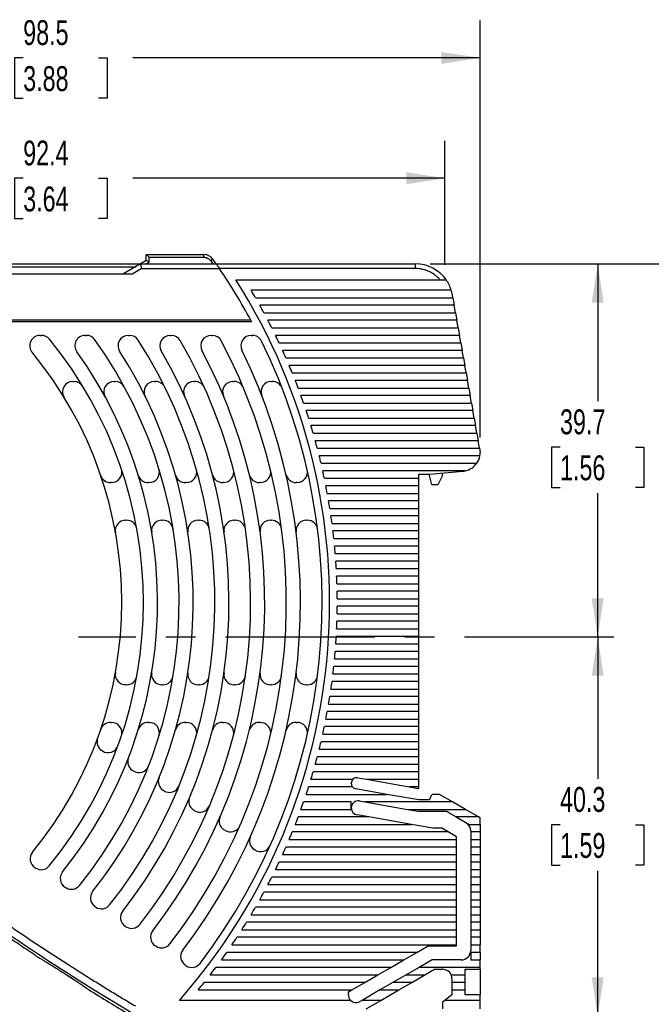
# Model space of a CAD drawing. Header units: millimetres. Extents: x 8 to 341, y 8 to 262.
# Tile 5 of 11: x 162 to 229, y 65 to 169. Entities that reach past the tile are written whole.
import ezdxf

# ---------------------------------------------------------------- set-up
doc = ezdxf.new("R2010")
doc.units = ezdxf.units.MM
doc.header["$LTSCALE"] = 1.25
doc.linetypes.add('CENTERX2', pattern=[20.32, 12.7, -2.54, 2.54, -2.54])
doc.layers.add('CENTER', color=40, linetype='CENTERX2')
doc.layers.add('DIMENSIONS', color=140, linetype='Continuous', lineweight=25)
doc.styles.add('SLDTEXTSTYLE0', font='TXT', dxfattribs={"width": 0.7})
doc.dimstyles.new('SLDDIMSTYLE0', dxfattribs={"dimtxt": 2.69751, "dimasz": 4.1275, "dimexe": 0, "dimexo": 0.0625, "dimgap": 0.674377, "dimtad": 0, "dimtih": 1, "dimtoh": 1, "dimrnd": 1e-09, "dimzin": 12, "dimdsep": 46, "dimtxsty": 'SLDTEXTSTYLE0', "dimsah": 1, "dimcen": 0.09, "dimadec": 0, "dimazin": 3, "dimtfac": 1, "dimtofl": 0, "dimtmove": 0, "dimatfit": 3, "dimfxl": 0, "dimfrac": 2, "dimtolj": 1, "dimtzin": 12, "dimarcsym": 0})
doc.dimstyles.new('SLDDIMSTYLE2', dxfattribs={"dimtxt": 2.69751, "dimasz": 4.1275, "dimexe": 0, "dimexo": 0.0625, "dimgap": 0.674377, "dimtad": 0, "dimtih": 1, "dimtoh": 1, "dimrnd": 1e-09, "dimzin": 4, "dimdsep": 46, "dimtxsty": 'SLDTEXTSTYLE0', "dimsah": 1, "dimcen": 0.09, "dimadec": 0, "dimazin": 1, "dimtfac": 1, "dimtofl": 0, "dimtmove": 0, "dimatfit": 3, "dimfxl": 0, "dimfrac": 2, "dimtolj": 1, "dimtzin": 12, "dimarcsym": 0})

# ---------------------------------------------------------------- blocks, each defined once
blk = doc.blocks.new('_D_4')
at = {"layer": 'DIMENSIONS'}
for p, q in [((223.71, 103.78), (223.71, 88.72)), ((219.7, 83.83), (218.79, 83.83)), ((218.79, 83.83), (218.79, 79.54)), ((227.72, 83.83), (228.62, 83.83)), ((228.62, 83.83), (228.62, 79.54)), ((218.79, 79.54), (219.7, 79.54)), ((223.71, 63.46), (223.71, 78.94)), ((228.62, 79.54), (227.72, 79.54)), ((212.8, 63.46), (227.68, 63.46))]:
    blk.add_line(p, q, dxfattribs=at)
for points in [[(223.71, 103.78), (223.07, 99.66), (224.34, 99.66)], [(223.71, 63.46), (224.34, 67.59), (223.07, 67.59)]]:
    blk.add_solid(points, dxfattribs=at)
at = {"layer": 'DIMENSIONS', "char_height": 2.646, "attachment_point": 1, "style": 'SLDTEXTSTYLE0'}
for s, insert in [('40.3', (219.7, 87.84)), ('1.59', (219.7, 82.95))]:
    blk.add_mtext(s, dxfattribs=dict(at, insert=insert))
blk = doc.blocks.new('_D_5')
at = {"layer": 'DIMENSIONS'}
for p, q in [((205.91, 143.46), (227.68, 143.46)), ((223.71, 143.46), (223.71, 128.87)), ((219.7, 123.98), (218.79, 123.98)), ((218.79, 123.98), (218.79, 119.69)), ((227.72, 123.98), (228.62, 123.98)), ((228.62, 123.98), (228.62, 119.69)), ((218.79, 119.69), (219.7, 119.69)), ((228.62, 119.69), (227.72, 119.69)), ((223.71, 103.78), (223.71, 119.09))]:
    blk.add_line(p, q, dxfattribs=at)
for points in [[(223.71, 143.46), (223.07, 139.33), (224.34, 139.33)], [(223.71, 103.78), (224.34, 107.91), (223.07, 107.91)]]:
    blk.add_solid(points, dxfattribs=at)
at = {"layer": 'DIMENSIONS', "char_height": 2.646, "attachment_point": 1, "style": 'SLDTEXTSTYLE0'}
for s, insert in [('39.7', (219.7, 127.99)), ('1.56', (219.7, 123.1))]:
    blk.add_mtext(s, dxfattribs=dict(at, insert=insert))
blk = doc.blocks.new('_D_6')
at = {"layer": 'DIMENSIONS'}
for p, q in [((112.71, 144.55), (112.71, 169.33)), ((211.21, 125), (211.21, 169.33)), ((112.71, 165.36), (158.97, 165.36)), ((162.63, 165.36), (161.72, 165.36)), ((161.72, 165.36), (161.72, 161.07)), ((170.64, 165.36), (171.55, 165.36)), ((171.55, 165.36), (171.55, 161.07)), ((211.21, 165.36), (174.3, 165.36)), ((161.72, 161.07), (162.63, 161.07)), ((171.55, 161.07), (170.64, 161.07))]:
    blk.add_line(p, q, dxfattribs=at)
for points in [[(112.71, 165.36), (116.84, 164.72), (116.84, 165.99)], [(211.21, 165.36), (207.08, 165.99), (207.08, 164.72)]]:
    blk.add_solid(points, dxfattribs=at)
at = {"layer": 'DIMENSIONS', "char_height": 2.646, "attachment_point": 1, "style": 'SLDTEXTSTYLE0'}
for s, insert in [('98.5', (162.63, 169.37)), ('3.88', (162.63, 164.48))]:
    blk.add_mtext(s, dxfattribs=dict(at, insert=insert))
blk = doc.blocks.new('_D_7')
at = {"layer": 'DIMENSIONS'}
for p, q in [((205.91, 143.46), (239.18, 143.46)), ((235.21, 143.46), (235.21, 108.44)), ((231.21, 103.55), (230.3, 103.55)), ((230.3, 103.55), (230.3, 99.26)), ((239.22, 103.55), (240.13, 103.55)), ((240.13, 103.55), (240.13, 99.26)), ((230.3, 99.26), (231.21, 99.26)), ((235.21, 63.46), (235.21, 98.66)), ((240.13, 99.26), (239.22, 99.26)), ((212.8, 63.46), (239.18, 63.46))]:
    blk.add_line(p, q, dxfattribs=at)
for points in [[(235.21, 143.46), (234.58, 139.33), (235.85, 139.33)], [(235.21, 63.46), (235.85, 67.59), (234.58, 67.59)]]:
    blk.add_solid(points, dxfattribs=at)
at = {"layer": 'DIMENSIONS', "char_height": 2.646, "attachment_point": 1, "style": 'SLDTEXTSTYLE0'}
for s, insert in [('80.0', (231.21, 107.56)), ('3.15', (231.21, 102.67))]:
    blk.add_mtext(s, dxfattribs=dict(at, insert=insert))
blk = doc.blocks.new('_D_8')
at = {"layer": 'DIMENSIONS'}
for p, q in [((115.08, 142.55), (115.08, 156.53)), ((207.47, 143.35), (207.47, 156.53)), ((115.08, 152.56), (158.97, 152.56)), ((162.63, 152.56), (161.72, 152.56)), ((161.72, 152.56), (161.72, 148.27)), ((170.64, 152.56), (171.55, 152.56)), ((171.55, 152.56), (171.55, 148.27)), ((207.47, 152.56), (174.3, 152.56)), ((161.72, 148.27), (162.63, 148.27)), ((171.55, 148.27), (170.64, 148.27))]:
    blk.add_line(p, q, dxfattribs=at)
for points in [[(115.08, 152.56), (119.2, 151.93), (119.2, 153.2)], [(207.47, 152.56), (203.35, 153.2), (203.35, 151.93)]]:
    blk.add_solid(points, dxfattribs=at)
at = {"layer": 'DIMENSIONS', "char_height": 2.646, "attachment_point": 1, "style": 'SLDTEXTSTYLE0'}
for s, insert in [('92.4', (162.63, 156.57)), ('3.64', (162.63, 151.68))]:
    blk.add_mtext(s, dxfattribs=dict(at, insert=insert))

msp = doc.modelspace()

# ---------------------------------------------------------------- linework, layer by layer
for p, q in [((135.974, 143.459), (175.113, 143.459)), ((175.113, 143.459), (173.208, 142.359)), ((175.708, 143.802), (175.113, 143.459)), ((175.113, 143.459), (183.152, 143.459)), ((175.247, 142.959), (175.113, 143.459)), ((175.708, 144.459), (176.008, 144.159)), ((175.708, 144.459), (181.828, 144.459)), ((175.708, 143.802), (175.708, 144.459)), ((176.008, 143.629), (175.708, 143.802)), ((175.713, 143.459), (176.008, 143.629)), ((176.008, 143.629), (176.008, 144.159)), ((176.008, 144.159), (181.828, 144.159)), ((181.828, 144.159), (181.828, 144.459)), ((182.807, 143.952), (182.562, 143.779)), ((182.562, 143.779), (182.787, 143.459)), ((183.152, 143.459), (204.325, 143.459)), ((204.325, 142.959), (204.325, 143.459)), ((135.779, 143.159), (174.593, 143.159)), ((175.247, 142.959), (174.208, 142.359)), ((175.247, 142.959), (183.495, 142.959)), ((204.325, 142.959), (183.495, 142.959)), ((174.208, 142.359), (159.208, 142.359)), ((185.24, 141.759), (206.963, 141.759)), ((207.474, 141.759), (207.597, 141.759)), ((208.141, 140.659), (186.857, 140.659)), ((187.326, 139.859), (208.316, 139.859)), ((208.316, 139.859), (208.264, 140.154)), ((208.316, 139.859), (208.457, 139.059)), ((208.457, 139.059), (187.781, 139.059)), ((188.22, 138.259), (208.598, 138.259)), ((208.598, 138.259), (208.457, 139.059)), ((208.598, 138.259), (208.739, 137.459)), ((186.927, 137.286), (115.749, 137.286)), ((186.834, 137.459), (115.879, 137.459)), ((208.739, 137.459), (188.645, 137.459)), ((208.88, 136.659), (208.739, 137.459)), ((189.056, 136.659), (208.88, 136.659)), ((208.88, 136.659), (209.021, 135.859)), ((164.43, 135.859), (164.559, 135.859)), ((169.22, 135.859), (169.343, 135.859)), ((173.811, 135.859), (173.93, 135.859)), ((178.262, 135.859), (178.377, 135.859)), ((182.608, 135.859), (182.721, 135.859)), ((186.874, 135.859), (186.985, 135.859)), ((209.021, 135.859), (189.453, 135.859)), ((189.836, 135.059), (209.162, 135.059)), ((209.162, 135.059), (209.021, 135.859)), ((209.162, 135.059), (209.303, 134.259)), ((209.303, 134.259), (190.206, 134.259)), ((209.445, 133.459), (209.303, 134.259)), ((190.563, 133.459), (209.445, 133.459)), ((209.445, 133.459), (209.586, 132.659)), ((209.586, 132.659), (190.907, 132.659)), ((209.727, 131.859), (209.586, 132.659)), ((167.913, 130.959), (168.03, 130.959)), ((172.299, 130.959), (172.413, 130.959)), ((176.58, 130.959), (176.691, 130.959)), ((180.782, 130.959), (180.892, 130.959)), ((184.924, 130.959), (185.033, 130.959)), ((189.02, 130.959), (189.127, 130.959)), ((191.238, 131.859), (209.727, 131.859)), ((209.868, 131.059), (191.557, 131.059)), ((209.727, 131.859), (209.868, 131.059)), ((210.009, 130.259), (209.868, 131.059)), ((191.864, 130.259), (210.009, 130.259)), ((210.009, 130.259), (210.15, 129.459)), ((210.15, 129.459), (192.159, 129.459)), ((210.291, 128.659), (210.15, 129.459)), ((192.442, 128.659), (210.291, 128.659)), ((210.432, 127.859), (192.713, 127.859)), ((210.291, 128.659), (210.432, 127.859)), ((210.573, 127.059), (210.432, 127.859)), ((192.973, 127.059), (210.573, 127.059)), ((210.573, 127.059), (210.714, 126.259)), ((210.714, 126.259), (193.221, 126.259)), ((210.855, 125.459), (210.714, 126.259)), ((193.458, 125.459), (210.855, 125.459)), ((210.996, 124.659), (193.683, 124.659)), ((210.855, 125.459), (210.996, 124.659)), ((211.137, 123.859), (210.996, 124.659)), ((193.898, 123.859), (211.137, 123.859)), ((211.137, 123.859), (211.208, 123.459)), ((211.176, 123.059), (194.102, 123.059)), ((211.208, 123.414), (211.208, 123.459)), ((194.295, 122.259), (210.841, 122.259)), ((209.629, 121.459), (194.477, 121.459)), ((194.649, 120.659), (204.708, 120.659)), ((204.708, 121.109), (205.808, 121.109)), ((204.708, 120.659), (204.708, 121.109)), ((204.708, 119.859), (204.708, 120.659)), ((206.083, 119.959), (205.775, 121.109)), ((205.808, 121.109), (209.382, 121.422)), ((207.208, 120.959), (206.708, 119.959)), ((207.208, 120.959), (207.208, 121.232)), ((172.022, 120.209), (171.916, 120.209)), ((176.016, 120.209), (175.911, 120.209)), ((179.979, 120.209), (179.875, 120.209)), ((183.919, 120.209), (183.815, 120.209)), ((187.839, 120.209), (187.736, 120.209)), ((191.744, 120.209), (191.641, 120.209)), ((204.708, 119.859), (194.81, 119.859)), ((204.708, 119.059), (204.708, 119.859)), ((206.708, 119.959), (206.083, 119.959)), ((194.961, 119.059), (204.708, 119.059)), ((204.708, 118.259), (204.708, 119.059)), ((204.708, 118.259), (195.101, 118.259)), ((195.232, 117.459), (204.708, 117.459)), ((204.708, 117.459), (204.708, 118.259)), ((204.708, 116.659), (204.708, 117.459)), ((173.522, 116.209), (173.623, 116.209)), ((177.378, 116.209), (177.48, 116.209)), ((181.226, 116.209), (181.327, 116.209)), ((185.067, 116.209), (185.168, 116.209)), ((188.903, 116.209), (189.004, 116.209)), ((192.734, 116.209), (192.835, 116.209)), ((204.708, 116.659), (195.351, 116.659)), ((204.708, 115.859), (204.708, 116.659)), ((195.461, 115.859), (204.708, 115.859)), ((204.708, 115.059), (204.708, 115.859)), ((204.708, 115.059), (195.561, 115.059)), ((195.65, 114.259), (204.708, 114.259)), ((204.708, 114.259), (204.708, 115.059)), ((204.708, 113.459), (204.708, 114.259)), ((204.708, 113.459), (195.729, 113.459)), ((204.708, 112.659), (204.708, 113.459)), ((195.799, 112.659), (204.708, 112.659)), ((204.708, 111.859), (204.708, 112.659)), ((204.708, 111.859), (195.858, 111.859)), ((195.908, 111.059), (204.708, 111.059)), ((204.708, 111.059), (204.708, 111.859)), ((204.708, 110.259), (204.708, 111.059)), ((204.708, 110.259), (195.947, 110.259)), ((204.708, 109.459), (204.708, 110.259)), ((195.977, 109.459), (204.708, 109.459)), ((204.708, 108.659), (204.708, 109.459)), ((204.708, 108.659), (195.997, 108.659)), ((196.007, 107.859), (204.708, 107.859)), ((204.708, 107.859), (204.708, 108.659)), ((204.708, 107.059), (204.708, 107.859)), ((204.708, 107.059), (196.007, 107.059)), ((204.708, 106.259), (204.708, 107.059)), ((195.997, 106.259), (204.708, 106.259)), ((204.708, 105.459), (204.708, 106.259)), ((204.708, 105.459), (195.977, 105.459)), ((204.708, 104.659), (204.708, 105.459)), ((204.708, 103.859), (195.908, 103.859)), ((195.947, 104.659), (204.708, 104.659)), ((204.708, 103.859), (204.708, 104.659)), ((204.708, 103.059), (204.708, 103.859)), ((195.858, 103.059), (204.708, 103.059)), ((204.708, 102.259), (204.708, 103.059)), ((204.708, 102.259), (195.799, 102.259)), ((204.708, 101.459), (204.708, 102.259)), ((204.708, 100.659), (195.65, 100.659)), ((195.729, 101.459), (204.708, 101.459)), ((204.708, 100.659), (204.708, 101.459)), ((204.708, 99.859), (204.708, 100.659)), ((195.561, 99.859), (204.708, 99.859)), ((204.708, 99.059), (204.708, 99.859)), ((173.623, 98.709), (173.522, 98.709)), ((177.48, 98.709), (177.378, 98.709)), ((181.327, 98.709), (181.226, 98.709)), ((185.168, 98.709), (185.067, 98.709)), ((189.004, 98.709), (188.903, 98.709)), ((192.835, 98.709), (192.734, 98.709)), ((204.708, 99.059), (195.461, 99.059)), ((204.708, 98.259), (204.708, 99.059)), ((204.708, 97.459), (195.232, 97.459)), ((195.351, 98.259), (204.708, 98.259)), ((204.708, 97.459), (204.708, 98.259)), ((204.708, 96.659), (204.708, 97.459)), ((195.101, 96.659), (204.708, 96.659)), ((204.708, 95.859), (204.708, 96.659)), ((204.708, 95.859), (194.961, 95.859)), ((204.708, 95.059), (204.708, 95.859)), ((171.916, 94.709), (172.022, 94.709)), ((175.911, 94.709), (176.016, 94.709)), ((179.875, 94.709), (179.979, 94.709)), ((183.815, 94.709), (183.919, 94.709)), ((187.736, 94.709), (187.839, 94.709)), ((191.641, 94.709), (191.744, 94.709)), ((204.708, 94.259), (194.649, 94.259)), ((194.81, 95.059), (204.708, 95.059)), ((204.708, 94.259), (204.708, 95.059)), ((204.708, 93.459), (204.708, 94.259)), ((194.477, 93.459), (204.708, 93.459)), ((204.708, 92.659), (204.708, 93.459)), ((204.708, 92.659), (194.295, 92.659)), ((204.708, 91.859), (204.708, 92.659)), ((171.064, 91.67), (170.978, 91.726)), ((194.102, 91.859), (204.708, 91.859)), ((204.708, 91.059), (204.708, 91.859)), ((193.683, 90.259), (204.708, 90.259)), ((204.708, 91.059), (193.898, 91.059)), ((204.708, 90.259), (204.708, 91.059)), ((204.708, 89.459), (204.708, 90.259)), ((174.325, 89.552), (174.24, 89.608)), ((204.708, 89.459), (193.458, 89.459)), ((204.708, 88.659), (204.708, 89.459)), ((193.221, 88.659), (197.679, 88.659)), ((197.508, 88.224), (197.508, 88.244)), ((198.2, 88.825), (199.142, 88.659)), ((199.142, 88.659), (204.708, 88.659)), ((199.142, 88.659), (203.679, 87.859)), ((204.708, 87.859), (204.708, 88.659)), ((177.575, 87.442), (177.49, 87.497)), ((192.713, 87.059), (201.305, 87.059)), ((197.634, 87.859), (192.973, 87.859)), ((201.305, 87.059), (197.995, 87.643)), ((204.708, 86.459), (201.305, 87.059)), ((204.708, 87.859), (203.679, 87.859)), ((203.679, 87.859), (204.708, 87.678)), ((204.708, 87.678), (204.708, 87.859)), ((206.888, 87.059), (206.236, 87.059)), ((208.274, 86.259), (206.888, 87.059)), ((197.508, 86.259), (192.442, 86.259)), ((197.508, 85.459), (197.508, 86.259)), ((198.376, 86.357), (198.932, 86.259)), ((198.932, 86.259), (203.469, 85.459)), ((208.274, 86.259), (198.932, 86.259)), ((205.808, 86.459), (204.708, 86.459)), ((205.954, 86.862), (205.808, 86.459)), ((209.659, 85.459), (208.274, 86.259)), ((180.816, 85.337), (180.731, 85.392)), ((192.159, 85.459), (197.508, 85.459)), ((199.367, 84.659), (198.119, 84.879)), ((203.469, 85.459), (209.659, 85.459)), ((203.469, 85.459), (204.603, 85.259)), ((204.603, 85.259), (207.338, 85.259)), ((207.838, 85.125), (208.645, 84.659)), ((211.045, 84.659), (209.659, 85.459)), ((191.557, 83.859), (203.904, 83.859)), ((199.367, 84.659), (191.864, 84.659)), ((203.904, 83.859), (199.367, 84.659)), ((206.173, 83.459), (203.904, 83.859)), ((208.645, 84.659), (210.031, 83.859)), ((211.045, 84.659), (208.645, 84.659)), ((210.031, 83.859), (211.208, 83.859)), ((211.208, 84.565), (211.045, 84.659)), ((211.208, 83.859), (211.208, 84.565)), ((211.208, 83.859), (211.208, 83.059)), ((184.05, 83.237), (183.965, 83.292)), ((207.816, 83.059), (191.238, 83.059)), ((207.123, 83.459), (206.173, 83.459)), ((207.816, 83.059), (207.123, 83.459)), ((208.708, 82.544), (207.816, 83.059)), ((210.208, 83.179), (210.208, 83.059)), ((211.208, 83.059), (210.208, 83.059)), ((210.208, 83.059), (210.208, 82.259)), ((211.208, 83.059), (211.208, 82.259)), ((190.907, 82.259), (208.708, 82.259)), ((208.708, 82.259), (208.708, 82.544)), ((208.708, 81.459), (208.708, 82.259)), ((210.208, 82.259), (211.208, 82.259)), ((210.208, 82.259), (210.208, 81.459)), ((211.208, 82.259), (211.208, 81.459)), ((187.278, 81.14), (187.193, 81.195)), ((190.206, 80.659), (208.708, 80.659)), ((208.708, 81.459), (190.563, 81.459)), ((208.708, 80.659), (208.708, 81.459)), ((208.708, 79.859), (208.708, 80.659)), ((211.208, 81.459), (210.208, 81.459)), ((210.208, 81.459), (210.208, 80.659)), ((210.208, 80.659), (211.208, 80.659)), ((210.208, 80.659), (210.208, 79.859)), ((211.208, 81.459), (211.208, 80.659)), ((211.208, 80.659), (211.208, 79.859)), ((208.708, 79.859), (189.836, 79.859)), ((208.708, 79.059), (208.708, 79.859)), ((211.208, 79.859), (210.208, 79.859)), ((210.208, 79.859), (210.208, 79.059)), ((211.208, 79.859), (211.208, 79.059)), ((163.951, 79.225), (163.866, 79.28)), ((189.453, 79.059), (208.708, 79.059)), ((208.708, 78.259), (208.708, 79.059)), ((210.208, 79.059), (211.208, 79.059)), ((210.208, 79.059), (210.208, 78.259)), ((211.208, 79.059), (211.208, 78.259)), ((208.708, 78.259), (189.056, 78.259)), ((208.708, 77.459), (208.708, 78.259)), ((211.208, 78.259), (210.208, 78.259)), ((210.208, 78.259), (210.208, 77.459)), ((211.208, 78.259), (211.208, 77.459)), ((167.156, 77.144), (167.071, 77.199)), ((208.708, 76.659), (188.22, 76.659)), ((188.645, 77.459), (208.708, 77.459)), ((208.708, 76.659), (208.708, 77.459)), ((208.708, 75.859), (208.708, 76.659)), ((210.208, 77.459), (211.208, 77.459)), ((210.208, 77.459), (210.208, 76.659)), ((211.208, 76.659), (210.208, 76.659)), ((210.208, 76.659), (210.208, 75.859)), ((211.208, 77.459), (211.208, 76.659)), ((211.208, 76.659), (211.208, 75.859)), ((187.781, 75.859), (208.708, 75.859)), ((208.708, 75.059), (208.708, 75.859)), ((210.208, 75.859), (211.208, 75.859)), ((210.208, 75.859), (210.208, 75.059)), ((211.208, 75.859), (211.208, 75.059)), ((170.358, 75.064), (170.274, 75.119)), ((208.708, 75.059), (187.326, 75.059)), ((208.708, 74.259), (208.708, 75.059)), ((211.208, 75.059), (210.208, 75.059)), ((210.208, 75.059), (210.208, 74.259)), ((211.208, 75.059), (211.208, 74.259)), ((208.708, 73.459), (186.372, 73.459)), ((186.857, 74.259), (208.708, 74.259)), ((208.708, 73.459), (208.708, 74.259)), ((208.708, 72.659), (208.708, 73.459)), ((210.208, 74.259), (211.208, 74.259)), ((210.208, 74.259), (210.208, 73.459)), ((211.208, 73.459), (210.208, 73.459)), ((210.208, 73.459), (210.208, 72.659)), ((211.208, 74.259), (211.208, 73.459)), ((211.208, 73.459), (211.208, 72.659)), ((173.558, 72.986), (173.474, 73.041)), ((185.87, 72.659), (208.708, 72.659)), ((208.708, 71.859), (208.708, 72.659)), ((210.208, 72.659), (211.208, 72.659)), ((210.208, 72.659), (210.208, 71.859)), ((211.208, 72.659), (211.208, 71.859)), ((208.708, 71.859), (185.353, 71.859)), ((208.708, 71.059), (208.708, 71.859)), ((210.208, 71.859), (210.208, 71.059)), ((211.208, 71.859), (210.208, 71.859)), ((211.208, 71.859), (211.208, 71.059)), ((176.756, 70.909), (176.672, 70.964)), ((204.486, 70.259), (184.266, 70.259)), ((184.818, 71.059), (208.708, 71.059)), ((203.1, 69.459), (204.486, 70.259)), ((204.486, 70.259), (205.698, 70.959)), ((205.698, 70.959), (208.708, 70.959)), ((208.708, 70.959), (208.708, 71.059)), ((210.208, 71.059), (211.208, 71.059)), ((210.208, 71.059), (210.208, 70.459)), ((210.208, 70.259), (210.208, 69.459)), ((211.208, 70.259), (210.208, 70.259)), ((211.208, 70.259), (211.208, 71.059)), ((211.208, 70.259), (211.208, 69.459)), ((183.696, 69.459), (203.1, 69.459)), ((201.714, 68.659), (203.1, 69.459)), ((206.1, 69.459), (204.714, 68.659)), ((209.208, 69.459), (206.1, 69.459)), ((210.208, 69.459), (211.208, 69.459)), ((211.208, 68.659), (211.208, 69.459)), ((166.617, 68.273), (166.617, 68.273)), ((179.953, 68.833), (179.869, 68.888)), ((201.714, 68.659), (183.108, 68.659)), ((200.329, 67.859), (201.714, 68.659)), ((204.714, 68.659), (203.329, 67.859)), ((211.208, 68.659), (204.714, 68.659)), ((205.329, 67.859), (206.368, 68.459)), ((206.368, 68.459), (207.208, 68.459)), ((209.608, 68.459), (211.208, 68.459)), ((209.608, 67.859), (209.608, 68.459)), ((211.208, 68.459), (211.208, 68.659)), ((211.208, 68.459), (211.208, 65.759)), ((167.042, 68.001), (167.042, 68)), ((198.943, 67.059), (181.872, 67.059)), ((182.5, 67.859), (200.329, 67.859)), ((197.558, 66.259), (198.943, 67.059)), ((198.943, 67.059), (200.329, 67.859)), ((201.943, 67.059), (200.558, 66.259)), ((203.329, 67.859), (201.943, 67.059)), ((203.943, 67.059), (201.943, 67.059)), ((202.558, 66.259), (203.943, 67.059)), ((203.329, 67.859), (205.329, 67.859)), ((203.943, 67.059), (205.329, 67.859)), ((208.124, 67.859), (209.608, 67.859)), ((208.208, 67.459), (208.208, 67.059)), ((208.208, 67.059), (208.208, 66.259)), ((209.608, 67.059), (208.208, 67.059)), ((209.608, 67.059), (209.608, 67.859)), ((209.608, 66.259), (209.608, 67.059)), ((181.224, 66.259), (197.558, 66.259)), ((197.208, 66.057), (197.558, 66.259)), ((197.208, 65.711), (197.208, 66.057)), ((200.558, 66.259), (198.652, 65.159)), ((200.558, 66.259), (202.558, 66.259)), ((200.652, 65.159), (202.558, 66.259)), ((208.208, 66.259), (209.608, 66.259)), ((208.208, 66.259), (208.208, 65.759)), ((209.608, 65.759), (209.608, 66.259)), ((197.428, 65.159), (179.236, 65.159)), ((198.652, 65.159), (198.408, 65.018)), ((200.652, 65.159), (198.652, 65.159)), ((199.093, 64.259), (200.652, 65.159)), ((207.458, 65.159), (207.208, 64.959)), ((207.208, 64.959), (207.208, 64.259)), ((208.208, 65.759), (207.458, 65.159)), ((211.208, 65.159), (207.458, 65.159)), ((211.208, 65.759), (209.608, 65.759)), ((211.208, 65.159), (211.208, 65.759)), ((211.208, 64.259), (211.208, 65.159))]:
    msp.add_line(p, q)
for centre, radius, start, end in [((181.828, 143.259), 1.2, 35.26924, 90), ((131.208, 107.459), 63.2, 34.72375, 35.26924), ((204.325, 139.459), 4, 35.09963, 90), ((131.208, 107.459), 63.2, 28.33875, 34.17406), ((131.208, 107.459), 64, 318.62859, 32.40751), ((204.325, 139.459), 4, 17.4576, 35.09963), ((131.208, 107.459), 64.8, 30, 30.8202), ((204.325, 139.459), 4, 10, 17.4576), ((131.208, 107.459), 64.8, 28.37945, 29.18652), ((131.208, 107.459), 63.2, 28.16049, 28.33875), ((131.208, 107.459), 64.8, 26.7833, 27.57847), ((164.43, 134.759), 1.1, 90, 219.41136), ((164.559, 134.759), 1.1, 39.30221, 90), ((131.208, 107.459), 44.2, 320.67806, 39.30221), ((169.22, 134.759), 1.1, 90, 215.68533), ((131.208, 107.459), 48, 321.19212, 35.59765), ((169.343, 134.759), 1.1, 35.59765, 90), ((131.208, 107.459), 51.8, 321.62876, 32.57897), ((173.811, 134.759), 1.1, 90, 212.65136), ((173.93, 134.759), 1.1, 32.57897, 90), ((131.208, 107.459), 55.6, 322.00426, 30.06072), ((178.262, 134.759), 1.1, 90, 210.12169), ((131.208, 107.459), 59.4, 322.33063, 27.9219), ((178.377, 134.759), 1.1, 30.06072, 90), ((131.208, 107.459), 63.2, 322.61693, 26.07923), ((182.608, 134.759), 1.1, 90, 207.97409), ((182.721, 134.759), 1.1, 27.9219, 90), ((186.874, 134.759), 1.1, 90, 206.12446), ((186.985, 134.759), 1.1, 26.07923, 90), ((131.208, 107.459), 64.8, 25.20929, 25.99365), ((131.208, 107.459), 41.9, 320.6633, 39.41136), ((131.208, 107.459), 45.7, 321.17967, 35.68533), ((131.208, 107.459), 49.5, 321.61811, 32.65136), ((131.208, 107.459), 53.3, 321.99505, 30.12169), ((131.208, 107.459), 57.1, 322.32259, 27.97409), ((131.208, 107.459), 60.9, 322.60985, 26.12446), ((131.208, 107.459), 64.8, 23.65538, 24.42994), ((131.208, 107.459), 64.8, 22.11972, 22.88538), ((167.913, 129.859), 1.1, 90, 211.39467), ((168.03, 129.859), 1.1, 31.31358, 90), ((172.299, 129.859), 1.1, 90, 208.59613), ((172.413, 129.859), 1.1, 28.52955, 90), ((176.58, 129.859), 1.1, 90, 206.2755), ((176.691, 129.859), 1.1, 26.21972, 90), ((180.782, 129.859), 1.1, 90, 204.31574), ((180.892, 129.859), 1.1, 24.26825, 90), ((184.924, 129.859), 1.1, 90, 202.63627), ((185.033, 129.859), 1.1, 22.5953, 90), ((189.02, 129.859), 1.1, 90, 201.17946), ((189.127, 129.859), 1.1, 21.14372, 90), ((131.208, 107.459), 64.8, 20.60062, 21.35821), ((131.208, 107.459), 64.8, 19.09652, 19.84679), ((131.208, 107.459), 64.8, 17.60597, 18.34963), ((131.208, 107.459), 64.8, 16.12762, 16.86535), ((131.208, 107.459), 64.8, 14.66023, 15.39263), ((131.208, 107.459), 64.8, 13.2026, 13.93026), ((209.208, 123.414), 2, 324.72155, 349.77288), ((209.208, 123.414), 2, 349.77288, 0), ((172.022, 121.309), 1.1, 270, 18.74433), ((176.016, 121.309), 1.1, 270, 17.17608), ((179.979, 121.309), 1.1, 270, 15.85332), ((183.919, 121.309), 1.1, 270, 14.72195), ((187.839, 121.309), 1.1, 270, 13.74283), ((191.744, 121.309), 1.1, 270, 12.88691), ((131.208, 107.459), 64.8, 11.75363, 12.4771), ((209.208, 123.414), 2, 275, 282.16343), ((209.208, 123.414), 2, 282.16343, 324.72155), ((171.916, 121.309), 1.1, 198.78955, 270), ((175.911, 121.309), 1.1, 197.21392, 270), ((179.875, 121.309), 1.1, 195.88548, 270), ((183.815, 121.309), 1.1, 194.74962, 270), ((187.736, 121.309), 1.1, 193.76691, 270), ((191.641, 121.309), 1.1, 192.90805, 270), ((131.208, 107.459), 64.8, 10.31224, 11.03205), ((131.208, 107.459), 64.8, 8.87742, 9.59407), ((173.522, 115.109), 1.1, 90, 190.24787), ((173.623, 115.109), 1.1, 10.22384, 90), ((177.378, 115.109), 1.1, 90, 189.40787), ((177.48, 115.109), 1.1, 9.38763, 90), ((181.226, 115.109), 1.1, 90, 188.69565), ((181.327, 115.109), 1.1, 8.67837, 90), ((185.067, 115.109), 1.1, 90, 188.08401), ((185.168, 115.109), 1.1, 8.06908, 90), ((188.903, 115.109), 1.1, 90, 187.553), ((189.004, 115.109), 1.1, 7.53997, 90), ((192.734, 115.109), 1.1, 90, 187.08762), ((192.835, 115.109), 1.1, 7.07615, 90), ((131.208, 107.459), 64.8, 7.44819, 8.16217), ((131.208, 107.459), 64.8, 6.02361, 6.73538), ((131.208, 107.459), 64.8, 4.60276, 5.31277), ((131.208, 107.459), 64.8, 3.18474, 3.89345), ((131.208, 107.459), 64.8, 1.76867, 2.47651), ((131.208, 107.459), 64.8, 0.35368, 1.06109), ((131.208, 107.459), 64.8, 358.93891, 359.64632), ((131.208, 107.459), 64.8, 357.52349, 358.23133), ((131.208, 107.459), 64.8, 356.10655, 356.81526), ((131.208, 107.459), 64.8, 354.68723, 355.39724), ((131.208, 107.459), 64.8, 353.26462, 353.97639), ((173.522, 99.809), 1.1, 169.75213, 270), ((173.623, 99.809), 1.1, 270, 349.77616), ((177.378, 99.809), 1.1, 170.59213, 270), ((177.48, 99.809), 1.1, 270, 350.61237), ((181.226, 99.809), 1.1, 171.30435, 270), ((181.327, 99.809), 1.1, 270, 351.32163), ((185.067, 99.809), 1.1, 171.91599, 270), ((185.168, 99.809), 1.1, 270, 351.93092), ((188.903, 99.809), 1.1, 172.447, 270), ((189.004, 99.809), 1.1, 270, 352.46003), ((192.734, 99.809), 1.1, 172.91238, 270), ((192.835, 99.809), 1.1, 270, 352.92385), ((131.208, 107.459), 64.8, 351.83783, 352.55181), ((131.208, 107.459), 64.8, 350.40593, 351.12258), ((131.208, 107.459), 64.8, 348.96795, 349.68776), ((171.916, 93.609), 1.1, 90, 161.21045), ((172.022, 93.609), 1.1, 341.25567, 90), ((175.911, 93.609), 1.1, 90, 162.78608), ((176.016, 93.609), 1.1, 342.82392, 90), ((179.875, 93.609), 1.1, 90, 164.11452), ((179.979, 93.609), 1.1, 344.14668, 90), ((183.815, 93.609), 1.1, 90, 165.25038), ((183.919, 93.609), 1.1, 345.27805, 90), ((187.736, 93.609), 1.1, 90, 166.23309), ((187.839, 93.609), 1.1, 346.25717, 90), ((191.641, 93.609), 1.1, 90, 167.09195), ((191.744, 93.609), 1.1, 347.11309, 90), ((131.208, 107.459), 64.8, 347.5229, 348.24637), ((171.577, 92.649), 1.1, 159.85316, 237), ((171.663, 92.593), 1.1, 237, 339.82283), ((131.208, 107.459), 64.8, 346.06974, 346.7974), ((174.839, 90.53), 1.1, 158.79384, 237), ((174.924, 90.475), 1.1, 237, 338.76833), ((131.208, 107.459), 64.8, 344.60737, 345.33977), ((131.208, 107.459), 64.8, 343.13465, 343.87238), ((178.089, 88.42), 1.1, 157.89684, 237), ((178.175, 88.364), 1.1, 237, 337.87508), ((198.098, 88.244), 0.59, 135.29104, 180), ((198.098, 88.224), 0.59, 180, 218.17061), ((198.098, 88.244), 0.59, 80, 135.29104), ((131.208, 107.459), 64.8, 341.65037, 342.39403), ((198.098, 88.224), 0.59, 218.17061, 260), ((206.236, 86.759), 0.3, 90, 160), ((181.33, 86.315), 1.1, 157.12732, 237), ((131.208, 107.459), 64.8, 340.15321, 340.90348), ((198.248, 85.628), 0.74, 80, 180), ((181.416, 86.259), 1.1, 237, 337.10854), ((198.248, 85.608), 0.74, 180, 260), ((207.338, 84.259), 1, 60, 90), ((184.564, 84.214), 1.1, 156.45979, 237), ((131.208, 107.459), 64.8, 338.64179, 339.39938), ((209.208, 83.179), 1, 0, 60), ((184.649, 84.159), 1.1, 237, 336.44342), ((131.208, 107.459), 64.8, 337.11462, 337.88028), ((187.793, 82.118), 1.1, 155.87516, 237), ((164.465, 80.202), 1.1, 140.6633, 237), ((187.877, 82.063), 1.1, 237, 335.86075), ((131.208, 107.459), 64.8, 335.57006, 336.34462), ((131.208, 107.459), 64.8, 334.00635, 334.79071), ((164.55, 80.148), 1.1, 237, 320.67806), ((167.67, 78.121), 1.1, 141.17967, 237), ((131.208, 107.459), 64.8, 332.42153, 333.2167), ((300.397, 276.58), 247.348, 233.83597, 239.3083), ((167.755, 78.066), 1.1, 237, 321.19212), ((170.873, 76.042), 1.1, 141.61811, 237), ((131.208, 107.459), 64.8, 330.81348, 331.62055), ((170.957, 75.987), 1.1, 237, 321.62876), ((174.073, 73.963), 1.1, 141.99505, 237), ((131.208, 107.459), 64.8, 329.1798, 330), ((131.208, 107.459), 64.8, 327.51784, 328.35253), ((174.157, 73.909), 1.1, 237, 322.00426), ((177.271, 71.886), 1.1, 142.32259, 237), ((131.208, 107.459), 64.8, 325.82459, 326.67532), ((177.355, 71.832), 1.1, 237, 322.33063), ((180.468, 69.81), 1.1, 142.60985, 237), ((131.208, 107.459), 64.8, 324.09665, 324.96519), ((209.208, 70.459), 1, 270, 0), ((300.397, 276.58), 247.645, 236.55757, 236.63482), ((300.397, 276.58), 247.566, 237.29043, 237.40724), ((300.397, 276.58), 247.565, 237.29043, 237.40724), ((180.552, 69.756), 1.1, 237, 322.61693), ((131.208, 107.459), 64.8, 322.33011, 323.21847), ((207.208, 67.459), 1, 23.57818, 90), ((131.208, 107.459), 64.8, 320.52047, 321.43099), ((207.208, 67.459), 1, 0, 23.57818), ((300.397, 276.58), 247.645, 238.05927, 239.19825), ((198.008, 65.711), 0.8, 180, 223.59707), ((198.008, 65.711), 0.8, 223.59707, 300)]:
    msp.add_arc(centre, radius, start, end)
for points, knots in [([(181.828, 144.159), (181.856, 144.158), (181.914, 144.157), (181.999, 144.144), (182.082, 144.123), (182.164, 144.095), (182.232, 144.063), (182.32, 144.015), (182.411, 143.949), (182.501, 143.862), (182.543, 143.804), (182.562, 143.779)], [0, 0, 0, 0, 0.1000911, 0.2001734, 0.3002394, 0.4002818, 0.5002932, 0.5635252, 0.7500663, 0.889409, 1, 1, 1, 1]), ([(183.152, 143.459), (183.152, 143.459), (183.164, 143.443), (183.204, 143.385), (183.232, 143.343), (183.332, 143.199), (183.413, 143.08), (183.495, 142.959)], [0, 0, 0, 0, 0.25, 0.25, 0.5, 0.5, 1, 1, 1, 1]), ([(206.963, 141.759), (206.922, 141.805), (206.84, 141.896), (206.707, 142.025), (206.569, 142.147), (206.374, 142.302), (206.112, 142.476), (205.777, 142.651), (205.425, 142.789), (205.062, 142.887), (204.694, 142.948), (204.448, 142.955), (204.325, 142.959)], [0, 0, 0, 0, 0.0618503, 0.1235499, 0.1852713, 0.2471868, 0.373527, 0.5000425, 0.6263827, 0.7528982, 0.8764056, 1, 1, 1, 1]), ([(206.963, 141.759), (207.058, 141.759), (207.151, 141.759), (207.328, 141.759), (207.41, 141.759), (207.474, 141.759)], [0, 0, 0, 0, 0.5, 0.5, 1, 1, 1, 1]), ([(154.906, 77.53), (155.329, 77.222), (156.176, 76.605), (157.453, 75.691), (158.735, 74.785), (160.023, 73.887), (161.316, 72.997), (162.615, 72.116), (163.919, 71.243), (165.229, 70.379), (166.544, 69.523), (167.865, 68.675), (169.191, 67.835), (170.523, 67.004), (171.86, 66.181), (173.202, 65.366), (174.102, 64.83), (174.552, 64.562)], [0, 0, 0, 0, 0.0667077, 0.1333978, 0.200073, 0.2667361, 0.3333897, 0.4000365, 0.4666793, 0.5333207, 0.5999635, 0.6666103, 0.7332639, 0.799927, 0.8666022, 0.9332923, 1, 1, 1, 1]), ([(164.199, 69.751), (164.207, 69.747), (164.222, 69.738), (164.36, 69.657), (164.581, 69.528), (164.891, 69.343), (165.264, 69.119), (165.687, 68.86), (166.144, 68.575), (166.459, 68.374), (166.617, 68.273)], [0, 0, 0, 0, 0.1182082, 0.2379757, 0.3662634, 0.4957477, 0.6213045, 0.7471512, 0.8735366, 1, 1, 1, 1]), ([(167.042, 68.001), (167.212, 67.891), (167.467, 67.728), (167.792, 67.514), (168.078, 67.325), (168.394, 67.112), (168.724, 66.888), (169.006, 66.693), (169.196, 66.561), (169.312, 66.479), (169.364, 66.442), (169.395, 66.42), (169.383, 66.429), (169.382, 66.429)], [0, 0, 0, 0, 0.1366972, 0.2046634, 0.2733729, 0.3864248, 0.4996764, 0.6245324, 0.7493895, 0.8327367, 0.9153752, 0.9987399, 1, 1, 1, 1]), ([(167.043, 68.002), (167.195, 67.905), (167.498, 67.711), (167.93, 67.429), (168.324, 67.169), (168.665, 66.939), (168.943, 66.75), (169.146, 66.611), (169.273, 66.525), (169.287, 66.516), (169.294, 66.512)], [0, 0, 0, 0, 0.1272062, 0.2539085, 0.3801859, 0.5061101, 0.6317377, 0.7571059, 0.8822321, 1, 1, 1, 1]), ([(169.296, 66.511), (169.31, 66.494), (169.335, 66.462), (169.369, 66.439), (169.385, 66.428)], [0, 0, 0, 0, 0.5175723, 1, 1, 1, 1])]:
    msp.add_open_spline(points, degree=3, knots=knots)
msp.add_open_spline([(160.768, 72.096), (161.294, 71.737), (162.348, 71.021), (163.409, 70.317), (163.94, 69.965)], degree=3)
at = {"layer": 'CENTER'}
msp.add_line((225.412, 103.784), (168.498, 103.784), dxfattribs=at)

# ---------------------------------------------------------------- dimensions: what is measured, and where the dimension line sits
at = {"layer": 'DIMENSIONS'}
for base, p1, p2, picture, middle in [((211.208, 165.36), (112.708, 142.959), (211.208, 123.414), '_D_6', (166.637, 165.36)), ((207.474, 152.56), (115.076, 140.966), (207.474, 141.759), '_D_8', (166.637, 152.56))]:
    dim = msp.add_linear_dim(base=base, p1=p1, p2=p2, dimstyle='SLDDIMSTYLE0', dxfattribs=at)
    dim.commit()
    dim.dimension.update_dxf_attribs({"geometry": picture, "text_midpoint": middle, "dimtype": 160})
for base, p1, p2, dimstyle, picture, middle in [((223.707924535, 143.459047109), (225.411539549, 103.784047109), (204.324883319, 143.459047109), 'SLDDIMSTYLE0', '_D_5', (223.707924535, 123.979834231)), ((235.215, 63.459), (204.325, 143.459), (211.208, 63.459), 'SLDDIMSTYLE2', '_D_7', (235.215, 103.547)), ((223.707924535, 63.459047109), (225.411539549, 103.784047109), (211.207821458, 63.459047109), 'SLDDIMSTYLE0', '_D_4', (223.707924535, 83.828271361))]:
    dim = msp.add_linear_dim(base=base, p1=p1, p2=p2, angle=90, dimstyle=dimstyle, dxfattribs=at)
    dim.commit()
    dim.dimension.update_dxf_attribs({"geometry": picture, "text_midpoint": middle, "dimtype": 160})

doc.saveas('drawing.dxf')
